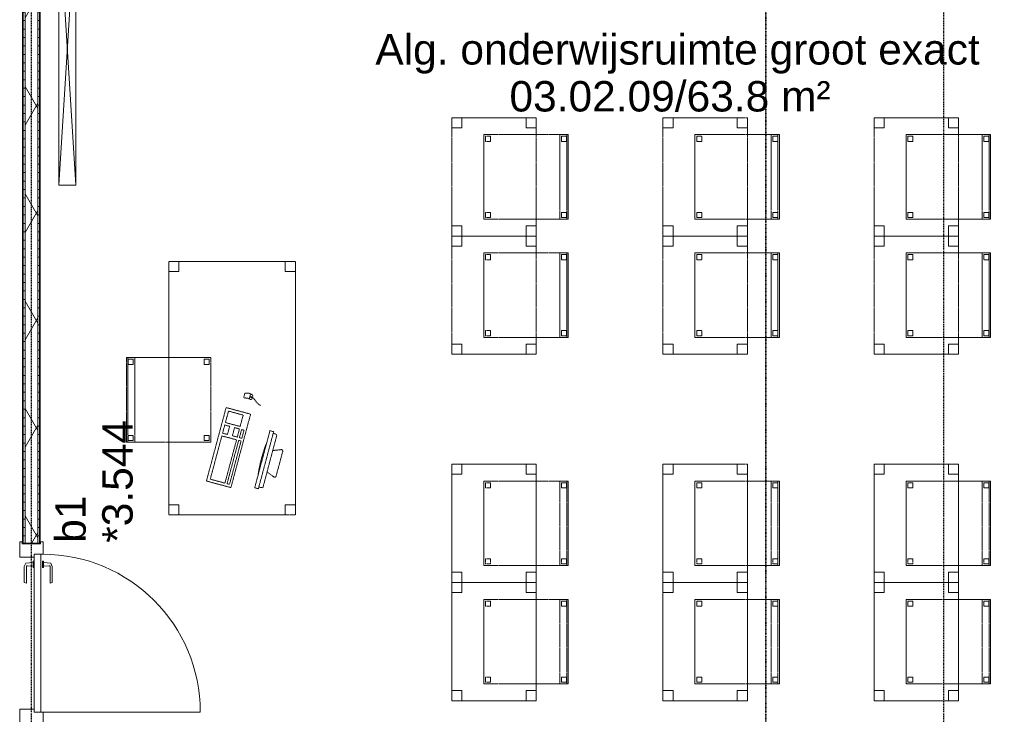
# Model space of a CAD drawing. Header units: millimetres. Extents: x -80560 to 110805, y -11020 to 52719.
# Tile 74 of 145: x 61825 to 67653, y 10370 to 14480. Entities that reach past the tile are written whole.
import ezdxf

# ---------------------------------------------------------------- set-up
doc = ezdxf.new("R2010")
doc.units = ezdxf.units.MM
for name, pattern in [('CENTER2', [20, 8, -4, 4, -4]), ('DASHDOT2', [8, 4, -2, 0, -2]), ('DASHED2', [6, 4, -2])]:
    doc.linetypes.add(name, pattern=pattern)
for name, color, linetype, lineweight in [('A-AREA-IDEN', 2, 'Continuous', 9), ('A-DOOR', 31, 'Continuous', 18), ('A-GLAZ', 151, 'Continuous', 18), ('A-GLAZ-IDEN', 152, 'Continuous', 18), ('A-WALL', 113, 'Continuous', 35), ('A-WALL-PATT', 111, 'Continuous', 35), ('E-ELEC-EQPM', 71, 'Continuous', 18), ('G-ANNO-SYMB', 111, 'Continuous', 9), ('I-FURN', 30, 'Continuous', 18), ('I-WALL', 2, 'Continuous', 18), ('S-GRID', 1, 'Continuous', 9)]:
    doc.layers.add(name, color=color, linetype=linetype, lineweight=lineweight)
doc.styles.add('Arial', font='arial.ttf', dxfattribs={"height": 180})
pattern_1 = [(180, (61944.82, 14175), (-1e-13, -50), [])]

# ---------------------------------------------------------------- blocks, each defined once
blk = doc.blocks.new('82_tafel1 - tafel 750x1500x700 2-30673035-DO_03 derde verdieping')
at = {"layer": 'I-FURN', "linetype": 'DASHED2'}
for p, q in [((750, 375), (-750, 375)), ((-750, 375), (-750, -375)), ((750, 375), (-750, 375)), ((-750, 375), (-750, -375)), ((-750, 375), (-750, 315)), ((-690, 375), (-750, 375)), ((-690, 315), (-690, 375)), ((-690, 375), (690, 375)), ((-690, 375), (-690, 315)), ((690, 375), (690, 315)), ((690, 315), (690, 375)), ((750, 375), (690, 375)), ((750, -375), (750, 375)), ((750, -375), (750, 375)), ((750, 315), (750, 375)), ((-750, -315), (-750, 315)), ((-750, 315), (-690, 315)), ((-690, 315), (-750, 315)), ((690, 315), (750, 315)), ((750, 315), (690, 315)), ((750, 315), (750, -315)), ((-690, -315), (-750, -315)), ((-750, -315), (-690, -315)), ((-750, -315), (-750, -375)), ((-690, -375), (-690, -315)), ((-690, -315), (-690, -375)), ((750, -315), (690, -315)), ((690, -315), (690, -375)), ((690, -375), (690, -315)), ((690, -315), (750, -315)), ((750, -375), (750, -315)), ((-750, -375), (750, -375)), ((-750, -375), (750, -375)), ((-750, -375), (-690, -375)), ((690, -375), (-690, -375)), ((690, -375), (750, -375))]:
    blk.add_line(p, q, dxfattribs=at)
blk = doc.blocks.new('82_zitmeubel - stoel 500x500-30673036-DO_03 derde verdieping')
at = {"layer": 'I-FURN', "linetype": 'DASHED2'}
for p, q in [((-192.1, -13), (-192.1, 237)), ((-192.1, 237), (-192.1, -13)), ((-192.1, 237), (307.9, 237)), ((-192.1, 237), (307.9, 237)), ((307.9, 237), (307.9, -13)), ((307.9, -13), (307.9, 237)), ((-182.1, 226), (-182.1, 198)), ((-182.1, 198), (-182.1, 226)), ((-153.1, 227), (-181.1, 227)), ((-181.1, 227), (-153.1, 227)), ((-181.1, 197), (-153.1, 197)), ((-153.1, 197), (-181.1, 197)), ((-152.1, 198), (-152.1, 226)), ((-152.1, 226), (-152.1, 198)), ((267.9, 226), (267.9, 198)), ((267.9, 198), (267.9, 226)), ((296.9, 227), (268.9, 227)), ((268.9, 227), (296.9, 227)), ((268.9, 197), (296.9, 197)), ((296.9, 197), (268.9, 197)), ((297.9, 198), (297.9, 226)), ((297.9, 226), (297.9, 198)), ((-192.1, -213), (-192.1, -13)), ((-192.1, -13), (-192.1, -263)), ((307.9, -13), (307.9, -213)), ((307.9, -263), (307.9, -13)), ((-192.1, -254.1), (-192.1, -213)), ((307.9, -213), (-192.1, -213)), ((-182.1, -224), (-182.1, -252)), ((-182.1, -252), (-182.1, -224)), ((-153.1, -223), (-181.1, -223)), ((-181.1, -223), (-153.1, -223)), ((-152.1, -252), (-152.1, -224)), ((-152.1, -224), (-152.1, -252)), ((267.9, -224), (267.9, -252)), ((267.9, -252), (267.9, -224)), ((296.9, -223), (268.9, -223)), ((268.9, -223), (296.9, -223)), ((297.9, -252), (297.9, -224)), ((297.9, -224), (297.9, -252)), ((307.9, -213), (307.9, -254.1)), ((-192.1, -263), (-192.1, -254.1)), ((307.9, -254.1), (-192.1, -254.1)), ((-192.1, -263), (307.9, -263)), ((-192.1, -263), (307.9, -263)), ((-181.1, -253), (-153.1, -253)), ((-153.1, -253), (-181.1, -253)), ((268.9, -253), (296.9, -253)), ((296.9, -253), (268.9, -253)), ((307.9, -254.1), (307.9, -263))]:
    blk.add_line(p, q, dxfattribs=at)
for centre, start, end in [((-181.1, 226), 90, 180), ((-181.1, 226), 135, 180), ((-181.1, 198), 180, 270), ((-181.1, 198), 180, 270), ((-181.1, 226), 90, 135), ((-153.1, 226), 360, 90), ((-153.1, 226), 360, 90), ((-153.1, 198), 270, 0), ((-153.1, 198), 270, 0), ((268.9, 226), 90, 180), ((268.9, 226), 90, 180), ((268.9, 198), 180, 270), ((268.9, 198), 180, 270), ((296.9, 226), 360, 90), ((296.9, 226), 360, 90), ((296.9, 198), 270, 360), ((296.9, 198), 270, 360), ((-181.1, -224), 90, 180), ((-181.1, -224), 90, 180), ((-153.1, -224), 0, 90), ((-153.1, -224), 60, 90), ((-153.1, -224), 0, 60), ((268.9, -224), 90, 180), ((268.9, -224), 135, 180), ((268.9, -224), 90, 135), ((296.9, -224), 0, 90), ((296.9, -224), 0, 90), ((-181.1, -252), 180, 270), ((-181.1, -252), 180, 270), ((-153.1, -252), 270, 0), ((-153.1, -252), 270, 345), ((-153.1, -252), 345, 0), ((268.9, -252), 180, 270), ((268.9, -252), 180, 195), ((268.9, -252), 195, 270), ((296.9, -252), 270, 0), ((296.9, -252), 270, 0)]:
    blk.add_arc(centre, 1, start, end, dxfattribs=at)
blk = doc.blocks.new('82_computer - std-30673037-DO_03 derde verdieping')
at = {"layer": 'I-FURN', "linetype": 'DASHED2'}
for p, q in [((-225, 0), (225, 0)), ((-225, -150), (-225, 0)), ((-208.5, -19), (56.6, -19)), ((-208.5, -109), (-208.5, -19)), ((56.6, -19), (56.6, -109)), ((73.4, -19), (123.4, -19)), ((73.4, -49), (73.4, -19)), ((123.4, -49), (73.4, -49)), ((123.4, -19), (123.4, -49)), ((138.4, -19), (208.4, -19)), ((138.4, -109), (138.4, -19)), ((208.4, -19), (208.4, -109)), ((225, 0), (225, -150)), ((56.6, -109), (-208.5, -109)), ((73.4, -79), (123.4, -79)), ((73.4, -109), (73.4, -79)), ((123.4, -109), (73.4, -109)), ((123.4, -79), (123.4, -109)), ((208.4, -109), (138.4, -109)), ((316.4, -84.6), (330.8, -84.6)), ((225, -150), (-225, -150)), ((-208.5, -121.9), (56.6, -121.9)), ((-208.5, -136.9), (-208.5, -121.9)), ((56.6, -136.9), (-208.5, -136.9)), ((56.6, -121.9), (56.6, -136.9)), ((73.4, -121.9), (123.4, -121.9)), ((73.4, -136.9), (73.4, -121.9)), ((123.4, -136.9), (73.4, -136.9)), ((123.4, -121.9), (123.4, -136.9)), ((340.9, -118.9), (310.5, -118.9)), ((330.8, -134.6), (316.4, -134.6)), ((321.6, -131.6), (321.6, -121.9)), ((321.6, -121.9), (325.5, -121.9)), ((325.5, -131.6), (321.6, -131.6)), ((323.6, -118.9), (323.6, -121.9)), ((323.6, -131.6), (323.6, -134.6)), ((325.5, -121.9), (325.5, -131.6)), ((-189.7, -286.2), (160.3, -286.2)), ((-189.7, -308.7), (-189.7, -286.2)), ((160.3, -286.2), (160.3, -308.7)), ((160.3, -308.7), (-189.7, -308.7)), ((-179.7, -308.7), (-177.2, -333)), ((-177.2, -333), (148, -332.1)), ((-98.4, -380), (-80.4, -332.7)), ((50.9, -332.3), (69, -380)), ((148, -332.1), (150.3, -308.7)), ((61.6, -390.8), (-90.9, -390.8))]:
    blk.add_line(p, q, dxfattribs=at)
for centre, radius, start, end in [((316.4, -92.6), 8, 90, 180), ((261.6, -109.6), 49.8, 340.01258, 19.98742), ((330.8, -92.6), 8, 0, 90), ((292, -109.6), 49.8, 340.01258, 19.98742), ((316.4, -126.6), 8, 180, 270), ((330.8, -126.6), 8, 270, 360), ((-14.7, -1180.4), 900.1, 83.45129, 96.54871), ((-90.9, -382.8), 8, 159.18595, 270), ((61.6, -382.8), 8, 270, 20.81405)]:
    blk.add_arc(centre, radius, start, end, dxfattribs=at)
blk.add_open_spline([(290.2, -192.8), (295.7, -164.5), (318.8, -151.1), (323.6, -134.6)], degree=3, dxfattribs=at)
blk = doc.blocks.new('82_apparaat_rechthoekig_met clearance - Digiboard-30673038-DO_03 derde verdieping')
at = {"layer": 'E-ELEC-EQPM'}
for p, q in [((50, 800), (-50, 800)), ((-50, 800), (-50, -800)), ((50, 800), (-50, 800)), ((-50, 800), (-50, -800)), ((50, -800), (-50, 800)), ((-50, -800), (50, 800)), ((50, 800), (-50, 800)), ((-50, 800), (-50, -800)), ((50, -800), (50, 800)), ((50, -800), (50, 800)), ((50, -800), (50, 800)), ((-50, -800), (50, -800)), ((-50, -800), (50, -800)), ((-50, -800), (50, -800))]:
    blk.add_line(p, q, dxfattribs=at)
blk = doc.blocks.new('82_tafel1 - tafel 500x700 2-30673039-DO_03 derde verdieping')
at = {"layer": 'I-FURN', "linetype": 'DASHED2'}
for p, q in [((350, 250), (-350, 250)), ((-350, 250), (-350, -250)), ((350, 250), (-350, 250)), ((-350, 250), (-350, -250)), ((-350, 250), (-350, 190)), ((-290, 250), (-350, 250)), ((-290, 190), (-290, 250)), ((-290, 250), (290, 250)), ((-290, 250), (-290, 190)), ((290, 250), (290, 190)), ((290, 190), (290, 250)), ((350, 250), (290, 250)), ((350, -250), (350, 250)), ((350, -250), (350, 250)), ((350, 190), (350, 250)), ((-350, -190), (-350, 190)), ((-350, 190), (-290, 190)), ((-290, 190), (-350, 190)), ((290, 190), (350, 190)), ((350, 190), (290, 190)), ((350, 190), (350, -190)), ((-290, -190), (-350, -190)), ((-350, -190), (-290, -190)), ((-350, -190), (-350, -250)), ((-290, -250), (-290, -190)), ((-290, -190), (-290, -250)), ((350, -190), (290, -190)), ((290, -190), (290, -250)), ((290, -250), (290, -190)), ((290, -190), (350, -190)), ((350, -250), (350, -190)), ((-350, -250), (350, -250)), ((-350, -250), (350, -250)), ((-350, -250), (-290, -250)), ((290, -250), (-290, -250)), ((290, -250), (350, -250))]:
    blk.add_line(p, q, dxfattribs=at)
blk = doc.blocks.new('82_zitmeubel - stoel 500x500-V158-DO_03 derde verdieping')
at = {"layer": 'I-FURN', "linetype": 'DASHED2'}
for p, q in [((-192.1, -73), (-192.1, 237)), ((-192.1, 237), (-192.1, -73)), ((-192.1, 237), (307.9, 237)), ((-192.1, 237), (307.9, 237)), ((307.9, 237), (307.9, -73)), ((307.9, -73), (307.9, 237)), ((-182.1, 226), (-182.1, 198)), ((-182.1, 198), (-182.1, 226)), ((-153.1, 227), (-181.1, 227)), ((-181.1, 227), (-153.1, 227)), ((-181.1, 197), (-153.1, 197)), ((-153.1, 197), (-181.1, 197)), ((-152.1, 198), (-152.1, 226)), ((-152.1, 226), (-152.1, 198)), ((267.9, 226), (267.9, 198)), ((267.9, 198), (267.9, 226)), ((296.9, 227), (268.9, 227)), ((268.9, 227), (296.9, 227)), ((268.9, 197), (296.9, 197)), ((296.9, 197), (268.9, 197)), ((297.9, 198), (297.9, 226)), ((297.9, 226), (297.9, 198)), ((-192.1, -213), (-192.1, -73)), ((-192.1, -73), (-192.1, -263)), ((307.9, -73), (307.9, -213)), ((307.9, -263), (307.9, -73)), ((-192.1, -254.1), (-192.1, -213)), ((307.9, -213), (-192.1, -213)), ((-182.1, -224), (-182.1, -252)), ((-182.1, -252), (-182.1, -224)), ((-153.1, -223), (-181.1, -223)), ((-181.1, -223), (-153.1, -223)), ((-152.1, -252), (-152.1, -224)), ((-152.1, -224), (-152.1, -252)), ((267.9, -224), (267.9, -252)), ((267.9, -252), (267.9, -224)), ((296.9, -223), (268.9, -223)), ((268.9, -223), (296.9, -223)), ((297.9, -252), (297.9, -224)), ((297.9, -224), (297.9, -252)), ((307.9, -213), (307.9, -254.1)), ((-192.1, -263), (-192.1, -254.1)), ((307.9, -254.1), (-192.1, -254.1)), ((-192.1, -263), (307.9, -263)), ((-192.1, -263), (307.9, -263)), ((-181.1, -253), (-153.1, -253)), ((-153.1, -253), (-181.1, -253)), ((268.9, -253), (296.9, -253)), ((296.9, -253), (268.9, -253)), ((307.9, -254.1), (307.9, -263))]:
    blk.add_line(p, q, dxfattribs=at)
for centre, start, end in [((-181.1, 226), 90, 180), ((-181.1, 226), 120, 180), ((-181.1, 198), 180, 195), ((-181.1, 198), 180, 270), ((-181.1, 198), 195, 270), ((-181.1, 226), 90, 120), ((-153.1, 226), 360, 90), ((-153.1, 226), 360, 90), ((-153.1, 198), 270, 0), ((-153.1, 198), 270, 0), ((268.9, 226), 90, 180), ((268.9, 226), 90, 180), ((268.9, 198), 180, 270), ((268.9, 198), 180, 270), ((296.9, 226), 45, 90), ((296.9, 226), 360, 90), ((296.9, 198), 270, 360), ((296.9, 198), 270, 345), ((296.9, 226), 360, 45), ((296.9, 198), 345, 360), ((-181.1, -224), 90, 180), ((-181.1, -224), 150, 165), ((-181.1, -224), 165, 180), ((-181.1, -224), 135, 150), ((-181.1, -224), 90, 135), ((-153.1, -224), 0, 90), ((-153.1, -224), 0, 90), ((268.9, -224), 90, 180), ((268.9, -224), 135, 180), ((268.9, -224), 90, 135), ((296.9, -224), 0, 90), ((296.9, -224), 0, 90), ((-181.1, -252), 180, 195), ((-181.1, -252), 180, 270), ((-181.1, -252), 195, 210), ((-181.1, -252), 210, 270), ((-153.1, -252), 270, 0), ((-153.1, -252), 270, 0), ((268.9, -252), 180, 270), ((268.9, -252), 180, 270), ((296.9, -252), 270, 0), ((296.9, -252), 270, 0)]:
    blk.add_arc(centre, 1, start, end, dxfattribs=at)
blk = doc.blocks.new('82_zitmeubel - stoel 500x500-V159-DO_03 derde verdieping')
at = {"layer": 'I-FURN', "linetype": 'DASHED2'}
for p, q in [((-192.1, -73), (-192.1, 237)), ((-192.1, 237), (-192.1, -73)), ((-192.1, 237), (307.9, 237)), ((-192.1, 237), (307.9, 237)), ((307.9, 237), (307.9, -73)), ((307.9, -73), (307.9, 237)), ((-182.1, 226), (-182.1, 198)), ((-182.1, 198), (-182.1, 226)), ((-153.1, 227), (-181.1, 227)), ((-181.1, 227), (-153.1, 227)), ((-181.1, 197), (-153.1, 197)), ((-153.1, 197), (-181.1, 197)), ((-152.1, 198), (-152.1, 226)), ((-152.1, 226), (-152.1, 198)), ((267.9, 226), (267.9, 198)), ((267.9, 198), (267.9, 226)), ((296.9, 227), (268.9, 227)), ((268.9, 227), (296.9, 227)), ((268.9, 197), (296.9, 197)), ((296.9, 197), (268.9, 197)), ((297.9, 198), (297.9, 226)), ((297.9, 226), (297.9, 198)), ((-192.1, -213), (-192.1, -73)), ((-192.1, -73), (-192.1, -263)), ((307.9, -73), (307.9, -213)), ((307.9, -263), (307.9, -73)), ((-192.1, -254.1), (-192.1, -213)), ((307.9, -213), (-192.1, -213)), ((-182.1, -224), (-182.1, -252)), ((-182.1, -252), (-182.1, -224)), ((-153.1, -223), (-181.1, -223)), ((-181.1, -223), (-153.1, -223)), ((-152.1, -252), (-152.1, -224)), ((-152.1, -224), (-152.1, -252)), ((267.9, -224), (267.9, -252)), ((267.9, -252), (267.9, -224)), ((296.9, -223), (268.9, -223)), ((268.9, -223), (296.9, -223)), ((297.9, -252), (297.9, -224)), ((297.9, -224), (297.9, -252)), ((307.9, -213), (307.9, -254.1)), ((-192.1, -263), (-192.1, -254.1)), ((307.9, -254.1), (-192.1, -254.1)), ((-192.1, -263), (307.9, -263)), ((-192.1, -263), (307.9, -263)), ((-181.1, -253), (-153.1, -253)), ((-153.1, -253), (-181.1, -253)), ((268.9, -253), (296.9, -253)), ((296.9, -253), (268.9, -253)), ((307.9, -254.1), (307.9, -263))]:
    blk.add_line(p, q, dxfattribs=at)
for centre, start, end in [((-181.1, 226), 90, 180), ((-181.1, 226), 90, 180), ((-181.1, 198), 180, 270), ((-181.1, 198), 180, 270), ((-153.1, 226), 360, 90), ((-153.1, 226), 75, 90), ((-153.1, 198), 270, 0), ((-153.1, 198), 270, 0), ((-153.1, 226), 360, 75), ((268.9, 226), 90, 180), ((268.9, 226), 90, 180), ((268.9, 198), 180, 270), ((268.9, 198), 180, 270), ((296.9, 226), 360, 90), ((296.9, 226), 360, 90), ((296.9, 198), 270, 360), ((296.9, 198), 270, 360), ((-181.1, -224), 90, 180), ((-181.1, -224), 90, 180), ((-153.1, -224), 0, 90), ((-153.1, -224), 0, 90), ((268.9, -224), 90, 180), ((268.9, -224), 90, 180), ((296.9, -224), 0, 90), ((296.9, -224), 0, 90), ((-181.1, -252), 180, 270), ((-181.1, -252), 180, 270), ((-153.1, -252), 270, 0), ((-153.1, -252), 270, 0), ((268.9, -252), 180, 270), ((268.9, -252), 180, 270), ((296.9, -252), 270, 0), ((296.9, -252), 270, 0)]:
    blk.add_arc(centre, 1, start, end, dxfattribs=at)
blk = doc.blocks.new('82_zitmeubel - stoel 500x500-V160-DO_03 derde verdieping')
at = {"layer": 'I-FURN', "linetype": 'DASHED2'}
for p, q in [((-192.1, -73), (-192.1, 237)), ((-192.1, 237), (-192.1, -73)), ((-192.1, 237), (307.9, 237)), ((-192.1, 237), (307.9, 237)), ((307.9, 237), (307.9, -73)), ((307.9, -73), (307.9, 237)), ((-182.1, 226), (-182.1, 198)), ((-182.1, 198), (-182.1, 226)), ((-153.1, 227), (-181.1, 227)), ((-181.1, 227), (-153.1, 227)), ((-181.1, 197), (-153.1, 197)), ((-153.1, 197), (-181.1, 197)), ((-152.1, 198), (-152.1, 226)), ((-152.1, 226), (-152.1, 198)), ((267.9, 226), (267.9, 198)), ((267.9, 198), (267.9, 226)), ((296.9, 227), (268.9, 227)), ((268.9, 227), (296.9, 227)), ((268.9, 197), (296.9, 197)), ((296.9, 197), (268.9, 197)), ((297.9, 198), (297.9, 226)), ((297.9, 226), (297.9, 198)), ((-192.1, -213), (-192.1, -73)), ((-192.1, -73), (-192.1, -263)), ((307.9, -73), (307.9, -213)), ((307.9, -263), (307.9, -73)), ((-192.1, -254.1), (-192.1, -213)), ((307.9, -213), (-192.1, -213)), ((-182.1, -224), (-182.1, -252)), ((-182.1, -252), (-182.1, -224)), ((-153.1, -223), (-181.1, -223)), ((-181.1, -223), (-153.1, -223)), ((-152.1, -252), (-152.1, -224)), ((-152.1, -224), (-152.1, -252)), ((267.9, -224), (267.9, -252)), ((267.9, -252), (267.9, -224)), ((296.9, -223), (268.9, -223)), ((268.9, -223), (296.9, -223)), ((297.9, -252), (297.9, -224)), ((297.9, -224), (297.9, -252)), ((307.9, -213), (307.9, -254.1)), ((-192.1, -263), (-192.1, -254.1)), ((307.9, -254.1), (-192.1, -254.1)), ((-192.1, -263), (307.9, -263)), ((-192.1, -263), (307.9, -263)), ((-181.1, -253), (-153.1, -253)), ((-153.1, -253), (-181.1, -253)), ((268.9, -253), (296.9, -253)), ((296.9, -253), (268.9, -253)), ((307.9, -254.1), (307.9, -263))]:
    blk.add_line(p, q, dxfattribs=at)
for centre, start, end in [((-181.1, 226), 90, 180), ((-181.1, 226), 90, 180), ((-181.1, 198), 180, 270), ((-181.1, 198), 180, 270), ((-153.1, 226), 360, 90), ((-153.1, 226), 360, 90), ((-153.1, 198), 270, 0), ((-153.1, 198), 270, 0), ((268.9, 226), 90, 180), ((268.9, 226), 90, 180), ((268.9, 198), 180, 270), ((268.9, 198), 180, 270), ((296.9, 226), 360, 90), ((296.9, 226), 360, 90), ((296.9, 198), 270, 360), ((296.9, 198), 270, 360), ((-181.1, -224), 90, 180), ((-181.1, -224), 150, 165), ((-181.1, -224), 165, 180), ((-181.1, -224), 135, 150), ((-181.1, -224), 90, 135), ((-153.1, -224), 0, 90), ((-153.1, -224), 0, 90), ((268.9, -224), 90, 180), ((268.9, -224), 90, 180), ((296.9, -224), 0, 90), ((296.9, -224), 0, 90), ((-181.1, -252), 180, 195), ((-181.1, -252), 180, 270), ((-181.1, -252), 195, 210), ((-181.1, -252), 210, 270), ((-153.1, -252), 270, 0), ((-153.1, -252), 270, 0), ((268.9, -252), 180, 270), ((268.9, -252), 180, 270), ((296.9, -252), 270, 0), ((296.9, -252), 270, 0)]:
    blk.add_arc(centre, 1, start, end, dxfattribs=at)
blk = doc.blocks.new('82_zitmeubel - stoel 500x500-V161-DO_03 derde verdieping')
at = {"layer": 'I-FURN', "linetype": 'DASHED2'}
for p, q in [((-192.1, -73), (-192.1, 237)), ((-192.1, 237), (-192.1, -73)), ((-192.1, 237), (307.9, 237)), ((-192.1, 237), (307.9, 237)), ((307.9, 237), (307.9, -73)), ((307.9, -73), (307.9, 237)), ((-182.1, 226), (-182.1, 198)), ((-182.1, 198), (-182.1, 226)), ((-153.1, 227), (-181.1, 227)), ((-181.1, 227), (-153.1, 227)), ((-181.1, 197), (-153.1, 197)), ((-153.1, 197), (-181.1, 197)), ((-152.1, 198), (-152.1, 226)), ((-152.1, 226), (-152.1, 198)), ((267.9, 226), (267.9, 198)), ((267.9, 198), (267.9, 226)), ((296.9, 227), (268.9, 227)), ((268.9, 227), (296.9, 227)), ((268.9, 197), (296.9, 197)), ((296.9, 197), (268.9, 197)), ((297.9, 198), (297.9, 226)), ((297.9, 226), (297.9, 198)), ((-192.1, -213), (-192.1, -73)), ((-192.1, -73), (-192.1, -263)), ((307.9, -73), (307.9, -213)), ((307.9, -263), (307.9, -73)), ((-192.1, -254.1), (-192.1, -213)), ((307.9, -213), (-192.1, -213)), ((-182.1, -224), (-182.1, -252)), ((-182.1, -252), (-182.1, -224)), ((-153.1, -223), (-181.1, -223)), ((-181.1, -223), (-153.1, -223)), ((-152.1, -252), (-152.1, -224)), ((-152.1, -224), (-152.1, -252)), ((267.9, -224), (267.9, -252)), ((267.9, -252), (267.9, -224)), ((296.9, -223), (268.9, -223)), ((268.9, -223), (296.9, -223)), ((297.9, -252), (297.9, -224)), ((297.9, -224), (297.9, -252)), ((307.9, -213), (307.9, -254.1)), ((-192.1, -263), (-192.1, -254.1)), ((307.9, -254.1), (-192.1, -254.1)), ((-192.1, -263), (307.9, -263)), ((-192.1, -263), (307.9, -263)), ((-181.1, -253), (-153.1, -253)), ((-153.1, -253), (-181.1, -253)), ((268.9, -253), (296.9, -253)), ((296.9, -253), (268.9, -253)), ((307.9, -254.1), (307.9, -263))]:
    blk.add_line(p, q, dxfattribs=at)
for centre, start, end in [((-181.1, 226), 90, 180), ((-181.1, 226), 90, 180), ((-181.1, 198), 180, 270), ((-181.1, 198), 180, 270), ((-153.1, 226), 360, 90), ((-153.1, 226), 360, 90), ((-153.1, 198), 270, 0), ((-153.1, 198), 270, 0), ((268.9, 226), 90, 180), ((268.9, 226), 90, 180), ((268.9, 198), 180, 270), ((268.9, 198), 180, 270), ((296.9, 226), 360, 90), ((296.9, 226), 360, 90), ((296.9, 198), 270, 360), ((296.9, 198), 270, 360), ((-181.1, -224), 90, 180), ((-181.1, -224), 90, 180), ((-153.1, -224), 0, 90), ((-153.1, -224), 0, 90), ((268.9, -224), 90, 180), ((268.9, -224), 90, 180), ((296.9, -224), 0, 90), ((296.9, -224), 0, 90), ((-181.1, -252), 180, 270), ((-181.1, -252), 180, 270), ((-153.1, -252), 270, 0), ((-153.1, -252), 270, 0), ((268.9, -252), 180, 270), ((268.9, -252), 180, 270), ((296.9, -252), 270, 0), ((296.9, -252), 270, 0)]:
    blk.add_arc(centre, 1, start, end, dxfattribs=at)
blk = doc.blocks.new('82_zitmeubel - stoel 500x500-V162-DO_03 derde verdieping')
at = {"layer": 'I-FURN', "linetype": 'DASHED2'}
for p, q in [((-192.1, -73), (-192.1, 237)), ((-192.1, 237), (-192.1, -73)), ((-192.1, 237), (307.9, 237)), ((-192.1, 237), (307.9, 237)), ((307.9, 237), (307.9, -73)), ((307.9, -73), (307.9, 237)), ((-182.1, 226), (-182.1, 198)), ((-182.1, 198), (-182.1, 226)), ((-153.1, 227), (-181.1, 227)), ((-181.1, 227), (-153.1, 227)), ((-181.1, 197), (-153.1, 197)), ((-153.1, 197), (-181.1, 197)), ((-152.1, 198), (-152.1, 226)), ((-152.1, 226), (-152.1, 198)), ((267.9, 226), (267.9, 198)), ((267.9, 198), (267.9, 226)), ((296.9, 227), (268.9, 227)), ((268.9, 227), (296.9, 227)), ((268.9, 197), (296.9, 197)), ((296.9, 197), (268.9, 197)), ((297.9, 198), (297.9, 226)), ((297.9, 226), (297.9, 198)), ((-192.1, -213), (-192.1, -73)), ((-192.1, -73), (-192.1, -263)), ((307.9, -73), (307.9, -213)), ((307.9, -263), (307.9, -73)), ((-192.1, -254.1), (-192.1, -213)), ((307.9, -213), (-192.1, -213)), ((-182.1, -224), (-182.1, -252)), ((-182.1, -252), (-182.1, -224)), ((-153.1, -223), (-181.1, -223)), ((-181.1, -223), (-153.1, -223)), ((-152.1, -252), (-152.1, -224)), ((-152.1, -224), (-152.1, -252)), ((267.9, -224), (267.9, -252)), ((267.9, -252), (267.9, -224)), ((296.9, -223), (268.9, -223)), ((268.9, -223), (296.9, -223)), ((297.9, -252), (297.9, -224)), ((297.9, -224), (297.9, -252)), ((307.9, -213), (307.9, -254.1)), ((-192.1, -263), (-192.1, -254.1)), ((307.9, -254.1), (-192.1, -254.1)), ((-192.1, -263), (307.9, -263)), ((-192.1, -263), (307.9, -263)), ((-181.1, -253), (-153.1, -253)), ((-153.1, -253), (-181.1, -253)), ((268.9, -253), (296.9, -253)), ((296.9, -253), (268.9, -253)), ((307.9, -254.1), (307.9, -263))]:
    blk.add_line(p, q, dxfattribs=at)
for centre, start, end in [((-181.1, 226), 90, 180), ((-181.1, 226), 90, 180), ((-181.1, 198), 180, 270), ((-181.1, 198), 180, 270), ((-153.1, 226), 360, 90), ((-153.1, 226), 360, 90), ((-153.1, 198), 270, 0), ((-153.1, 198), 270, 0), ((268.9, 226), 90, 180), ((268.9, 226), 90, 180), ((268.9, 198), 180, 270), ((268.9, 198), 180, 195), ((268.9, 198), 195, 270), ((296.9, 226), 360, 90), ((296.9, 226), 360, 90), ((296.9, 198), 270, 360), ((296.9, 198), 270, 360), ((-181.1, -224), 90, 180), ((-181.1, -224), 90, 180), ((-153.1, -224), 0, 90), ((-153.1, -224), 0, 90), ((268.9, -224), 90, 180), ((268.9, -224), 90, 180), ((296.9, -224), 0, 90), ((296.9, -224), 0, 90), ((-181.1, -252), 180, 270), ((-181.1, -252), 180, 270), ((-153.1, -252), 270, 0), ((-153.1, -252), 270, 0), ((268.9, -252), 180, 270), ((268.9, -252), 180, 270), ((296.9, -252), 270, 0), ((296.9, -252), 270, 0)]:
    blk.add_arc(centre, 1, start, end, dxfattribs=at)
blk = doc.blocks.new('82_zitmeubel - stoel 500x500-V163-DO_03 derde verdieping')
at = {"layer": 'I-FURN', "linetype": 'DASHED2'}
for p, q in [((-192.1, -73), (-192.1, 237)), ((-192.1, 237), (-192.1, -73)), ((-192.1, 237), (307.9, 237)), ((-192.1, 237), (307.9, 237)), ((307.9, 237), (307.9, -73)), ((307.9, -73), (307.9, 237)), ((-182.1, 226), (-182.1, 198)), ((-182.1, 198), (-182.1, 226)), ((-153.1, 227), (-181.1, 227)), ((-181.1, 227), (-153.1, 227)), ((-181.1, 197), (-153.1, 197)), ((-153.1, 197), (-181.1, 197)), ((-152.1, 198), (-152.1, 226)), ((-152.1, 226), (-152.1, 198)), ((267.9, 226), (267.9, 198)), ((267.9, 198), (267.9, 226)), ((296.9, 227), (268.9, 227)), ((268.9, 227), (296.9, 227)), ((268.9, 197), (296.9, 197)), ((296.9, 197), (268.9, 197)), ((297.9, 198), (297.9, 226)), ((297.9, 226), (297.9, 198)), ((-192.1, -213), (-192.1, -73)), ((-192.1, -73), (-192.1, -263)), ((307.9, -73), (307.9, -213)), ((307.9, -263), (307.9, -73)), ((-192.1, -254.1), (-192.1, -213)), ((307.9, -213), (-192.1, -213)), ((-182.1, -224), (-182.1, -252)), ((-182.1, -252), (-182.1, -224)), ((-153.1, -223), (-181.1, -223)), ((-181.1, -223), (-153.1, -223)), ((-152.1, -252), (-152.1, -224)), ((-152.1, -224), (-152.1, -252)), ((267.9, -224), (267.9, -252)), ((267.9, -252), (267.9, -224)), ((296.9, -223), (268.9, -223)), ((268.9, -223), (296.9, -223)), ((297.9, -252), (297.9, -224)), ((297.9, -224), (297.9, -252)), ((307.9, -213), (307.9, -254.1)), ((-192.1, -263), (-192.1, -254.1)), ((307.9, -254.1), (-192.1, -254.1)), ((-192.1, -263), (307.9, -263)), ((-192.1, -263), (307.9, -263)), ((-181.1, -253), (-153.1, -253)), ((-153.1, -253), (-181.1, -253)), ((268.9, -253), (296.9, -253)), ((296.9, -253), (268.9, -253)), ((307.9, -254.1), (307.9, -263))]:
    blk.add_line(p, q, dxfattribs=at)
for centre, start, end in [((-181.1, 226), 90, 180), ((-181.1, 226), 90, 180), ((-181.1, 198), 180, 270), ((-181.1, 198), 180, 210), ((-181.1, 198), 210, 270), ((-153.1, 226), 360, 90), ((-153.1, 226), 360, 90), ((-153.1, 198), 270, 0), ((-153.1, 198), 270, 0), ((268.9, 226), 90, 180), ((268.9, 226), 90, 180), ((268.9, 198), 180, 270), ((268.9, 198), 180, 270), ((296.9, 226), 360, 90), ((296.9, 226), 360, 90), ((296.9, 198), 270, 360), ((296.9, 198), 270, 360), ((-181.1, -224), 90, 180), ((-181.1, -224), 150, 165), ((-181.1, -224), 165, 180), ((-181.1, -224), 135, 150), ((-181.1, -224), 90, 135), ((-153.1, -224), 0, 90), ((-153.1, -224), 0, 90), ((268.9, -224), 90, 180), ((268.9, -224), 90, 180), ((296.9, -224), 0, 90), ((296.9, -224), 0, 90), ((-181.1, -252), 180, 195), ((-181.1, -252), 180, 270), ((-181.1, -252), 195, 210), ((-181.1, -252), 210, 270), ((-153.1, -252), 270, 0), ((-153.1, -252), 270, 0), ((268.9, -252), 180, 270), ((268.9, -252), 180, 270), ((296.9, -252), 270, 0), ((296.9, -252), 270, 0)]:
    blk.add_arc(centre, 1, start, end, dxfattribs=at)
blk = doc.blocks.new('82_zitmeubel - stoel 500x500-V164-DO_03 derde verdieping')
at = {"layer": 'I-FURN', "linetype": 'DASHED2'}
for p, q in [((-192.1, -73), (-192.1, 237)), ((-192.1, 237), (-192.1, -73)), ((-192.1, 237), (307.9, 237)), ((-192.1, 237), (307.9, 237)), ((307.9, 237), (307.9, -73)), ((307.9, -73), (307.9, 237)), ((-182.1, 226), (-182.1, 198)), ((-182.1, 198), (-182.1, 226)), ((-153.1, 227), (-181.1, 227)), ((-181.1, 227), (-153.1, 227)), ((-181.1, 197), (-153.1, 197)), ((-153.1, 197), (-181.1, 197)), ((-152.1, 198), (-152.1, 226)), ((-152.1, 226), (-152.1, 198)), ((267.9, 226), (267.9, 198)), ((267.9, 198), (267.9, 226)), ((296.9, 227), (268.9, 227)), ((268.9, 227), (296.9, 227)), ((268.9, 197), (296.9, 197)), ((296.9, 197), (268.9, 197)), ((297.9, 198), (297.9, 226)), ((297.9, 226), (297.9, 198)), ((-192.1, -213), (-192.1, -73)), ((-192.1, -73), (-192.1, -263)), ((307.9, -73), (307.9, -213)), ((307.9, -263), (307.9, -73)), ((-192.1, -254.1), (-192.1, -213)), ((307.9, -213), (-192.1, -213)), ((-182.1, -224), (-182.1, -252)), ((-182.1, -252), (-182.1, -224)), ((-153.1, -223), (-181.1, -223)), ((-181.1, -223), (-153.1, -223)), ((-152.1, -252), (-152.1, -224)), ((-152.1, -224), (-152.1, -252)), ((267.9, -224), (267.9, -252)), ((267.9, -252), (267.9, -224)), ((296.9, -223), (268.9, -223)), ((268.9, -223), (296.9, -223)), ((297.9, -252), (297.9, -224)), ((297.9, -224), (297.9, -252)), ((307.9, -213), (307.9, -254.1)), ((-192.1, -263), (-192.1, -254.1)), ((307.9, -254.1), (-192.1, -254.1)), ((-192.1, -263), (307.9, -263)), ((-192.1, -263), (307.9, -263)), ((-181.1, -253), (-153.1, -253)), ((-153.1, -253), (-181.1, -253)), ((268.9, -253), (296.9, -253)), ((296.9, -253), (268.9, -253)), ((307.9, -254.1), (307.9, -263))]:
    blk.add_line(p, q, dxfattribs=at)
for centre, start, end in [((-181.1, 226), 90, 180), ((-181.1, 226), 90, 180), ((-181.1, 198), 180, 270), ((-181.1, 198), 180, 270), ((-153.1, 226), 360, 90), ((-153.1, 226), 75, 90), ((-153.1, 198), 270, 0), ((-153.1, 198), 270, 0), ((-153.1, 226), 60, 75), ((-153.1, 226), 45, 60), ((-153.1, 226), 30, 45), ((-153.1, 226), 360, 30), ((268.9, 226), 90, 180), ((268.9, 226), 90, 180), ((268.9, 198), 180, 270), ((268.9, 198), 180, 270), ((296.9, 226), 360, 90), ((296.9, 226), 360, 90), ((296.9, 198), 270, 360), ((296.9, 198), 270, 360), ((-181.1, -224), 90, 180), ((-181.1, -224), 150, 165), ((-181.1, -224), 165, 180), ((-181.1, -224), 135, 150), ((-181.1, -224), 90, 135), ((-153.1, -224), 0, 90), ((-153.1, -224), 0, 90), ((268.9, -224), 90, 180), ((268.9, -224), 90, 180), ((296.9, -224), 0, 90), ((296.9, -224), 0, 90), ((-181.1, -252), 180, 195), ((-181.1, -252), 180, 270), ((-181.1, -252), 195, 210), ((-181.1, -252), 210, 270), ((-153.1, -252), 270, 0), ((-153.1, -252), 270, 0), ((268.9, -252), 180, 270), ((268.9, -252), 180, 270), ((296.9, -252), 270, 0), ((296.9, -252), 270, 0)]:
    blk.add_arc(centre, 1, start, end, dxfattribs=at)
blk = doc.blocks.new('82_zitmeubel - stoel 500x500-V165-DO_03 derde verdieping')
at = {"layer": 'I-FURN', "linetype": 'DASHED2'}
for p, q in [((-192.1, -73), (-192.1, 237)), ((-192.1, 237), (-192.1, -73)), ((-192.1, 237), (307.9, 237)), ((-192.1, 237), (307.9, 237)), ((307.9, 237), (307.9, -73)), ((307.9, -73), (307.9, 237)), ((-182.1, 226), (-182.1, 198)), ((-182.1, 198), (-182.1, 226)), ((-153.1, 227), (-181.1, 227)), ((-181.1, 227), (-153.1, 227)), ((-181.1, 197), (-153.1, 197)), ((-153.1, 197), (-181.1, 197)), ((-152.1, 198), (-152.1, 226)), ((-152.1, 226), (-152.1, 198)), ((267.9, 226), (267.9, 198)), ((267.9, 198), (267.9, 226)), ((296.9, 227), (268.9, 227)), ((268.9, 227), (296.9, 227)), ((268.9, 197), (296.9, 197)), ((296.9, 197), (268.9, 197)), ((297.9, 198), (297.9, 226)), ((297.9, 226), (297.9, 198)), ((-192.1, -213), (-192.1, -73)), ((-192.1, -73), (-192.1, -263)), ((307.9, -73), (307.9, -213)), ((307.9, -263), (307.9, -73)), ((-192.1, -254.1), (-192.1, -213)), ((307.9, -213), (-192.1, -213)), ((-182.1, -224), (-182.1, -252)), ((-182.1, -252), (-182.1, -224)), ((-153.1, -223), (-181.1, -223)), ((-181.1, -223), (-153.1, -223)), ((-152.1, -252), (-152.1, -224)), ((-152.1, -224), (-152.1, -252)), ((267.9, -224), (267.9, -252)), ((267.9, -252), (267.9, -224)), ((296.9, -223), (268.9, -223)), ((268.9, -223), (296.9, -223)), ((297.9, -252), (297.9, -224)), ((297.9, -224), (297.9, -252)), ((307.9, -213), (307.9, -254.1)), ((-192.1, -263), (-192.1, -254.1)), ((307.9, -254.1), (-192.1, -254.1)), ((-192.1, -263), (307.9, -263)), ((-192.1, -263), (307.9, -263)), ((-181.1, -253), (-153.1, -253)), ((-153.1, -253), (-181.1, -253)), ((268.9, -253), (296.9, -253)), ((296.9, -253), (268.9, -253)), ((307.9, -254.1), (307.9, -263))]:
    blk.add_line(p, q, dxfattribs=at)
for centre, start, end in [((-181.1, 226), 90, 180), ((-181.1, 226), 90, 180), ((-181.1, 198), 180, 270), ((-181.1, 198), 180, 270), ((-153.1, 226), 360, 90), ((-153.1, 226), 360, 90), ((-153.1, 198), 270, 0), ((-153.1, 198), 270, 0), ((268.9, 226), 90, 180), ((268.9, 226), 90, 180), ((268.9, 198), 180, 270), ((268.9, 198), 180, 270), ((296.9, 226), 360, 90), ((296.9, 226), 360, 90), ((296.9, 198), 270, 360), ((296.9, 198), 270, 330), ((296.9, 198), 330, 360), ((-181.1, -224), 90, 180), ((-181.1, -224), 90, 180), ((-153.1, -224), 0, 90), ((-153.1, -224), 0, 90), ((268.9, -224), 90, 180), ((268.9, -224), 90, 180), ((296.9, -224), 0, 90), ((296.9, -224), 0, 90), ((-181.1, -252), 180, 270), ((-181.1, -252), 180, 270), ((-153.1, -252), 270, 0), ((-153.1, -252), 270, 0), ((268.9, -252), 180, 270), ((268.9, -252), 180, 270), ((296.9, -252), 270, 0), ((296.9, -252), 270, 0)]:
    blk.add_arc(centre, 1, start, end, dxfattribs=at)
blk = doc.blocks.new('82_zitmeubel - stoel 500x500-V166-DO_03 derde verdieping')
at = {"layer": 'I-FURN', "linetype": 'DASHED2'}
for p, q in [((-192.1, -73), (-192.1, 237)), ((-192.1, 237), (-192.1, -73)), ((-192.1, 237), (307.9, 237)), ((-192.1, 237), (307.9, 237)), ((307.9, 237), (307.9, -73)), ((307.9, -73), (307.9, 237)), ((-182.1, 226), (-182.1, 198)), ((-182.1, 198), (-182.1, 226)), ((-153.1, 227), (-181.1, 227)), ((-181.1, 227), (-153.1, 227)), ((-181.1, 197), (-153.1, 197)), ((-153.1, 197), (-181.1, 197)), ((-152.1, 198), (-152.1, 226)), ((-152.1, 226), (-152.1, 198)), ((267.9, 226), (267.9, 198)), ((267.9, 198), (267.9, 226)), ((296.9, 227), (268.9, 227)), ((268.9, 227), (296.9, 227)), ((268.9, 197), (296.9, 197)), ((296.9, 197), (268.9, 197)), ((297.9, 198), (297.9, 226)), ((297.9, 226), (297.9, 198)), ((-192.1, -213), (-192.1, -73)), ((-192.1, -73), (-192.1, -263)), ((307.9, -73), (307.9, -213)), ((307.9, -263), (307.9, -73)), ((-192.1, -254.1), (-192.1, -213)), ((307.9, -213), (-192.1, -213)), ((-182.1, -224), (-182.1, -252)), ((-182.1, -252), (-182.1, -224)), ((-153.1, -223), (-181.1, -223)), ((-181.1, -223), (-153.1, -223)), ((-152.1, -252), (-152.1, -224)), ((-152.1, -224), (-152.1, -252)), ((267.9, -224), (267.9, -252)), ((267.9, -252), (267.9, -224)), ((296.9, -223), (268.9, -223)), ((268.9, -223), (296.9, -223)), ((297.9, -252), (297.9, -224)), ((297.9, -224), (297.9, -252)), ((307.9, -213), (307.9, -254.1)), ((-192.1, -263), (-192.1, -254.1)), ((307.9, -254.1), (-192.1, -254.1)), ((-192.1, -263), (307.9, -263)), ((-192.1, -263), (307.9, -263)), ((-181.1, -253), (-153.1, -253)), ((-153.1, -253), (-181.1, -253)), ((268.9, -253), (296.9, -253)), ((296.9, -253), (268.9, -253)), ((307.9, -254.1), (307.9, -263))]:
    blk.add_line(p, q, dxfattribs=at)
for centre, start, end in [((-181.1, 226), 90, 180), ((-181.1, 226), 90, 180), ((-181.1, 198), 180, 270), ((-181.1, 198), 180, 270), ((-153.1, 226), 360, 90), ((-153.1, 226), 360, 90), ((-153.1, 198), 270, 0), ((-153.1, 198), 270, 345), ((-153.1, 198), 345, 0), ((268.9, 226), 90, 180), ((268.9, 226), 90, 180), ((268.9, 198), 180, 270), ((268.9, 198), 180, 270), ((296.9, 226), 360, 90), ((296.9, 226), 360, 90), ((296.9, 198), 270, 360), ((296.9, 198), 270, 360), ((-181.1, -224), 90, 180), ((-181.1, -224), 150, 165), ((-181.1, -224), 165, 180), ((-181.1, -224), 135, 150), ((-181.1, -224), 90, 135), ((-153.1, -224), 0, 90), ((-153.1, -224), 0, 90), ((268.9, -224), 90, 180), ((268.9, -224), 90, 180), ((296.9, -224), 0, 90), ((296.9, -224), 0, 90), ((-181.1, -252), 180, 195), ((-181.1, -252), 180, 270), ((-181.1, -252), 195, 210), ((-181.1, -252), 210, 270), ((-153.1, -252), 270, 0), ((-153.1, -252), 270, 0), ((268.9, -252), 180, 270), ((268.9, -252), 180, 270), ((296.9, -252), 270, 0), ((296.9, -252), 270, 0)]:
    blk.add_arc(centre, 1, start, end, dxfattribs=at)
blk = doc.blocks.new('32_n3o_deur_enkel - 90x139_17_K_930_2410x1080-31972279-DO_03 derde verdieping')
at = {"layer": 'A-GLAZ'}
for p, q in [((-467, 69.5), (-540, 69.5)), ((-540, 69.5), (-540, 54.5)), ((-467, 55.5), (-467, 69.5)), ((540, 69.5), (467, 69.5)), ((467, 69.5), (467, 55.5)), ((540, 54.5), (540, 69.5)), ((-540, 54.5), (-528, 54.5)), ((-528, 54.5), (-528, -54.5)), ((-450, -69.5), (-450, 15.5)), ((450, 15.5), (450, -69.5)), ((528, -54.5), (528, 54.5)), ((528, 54.5), (540, 54.5)), ((-528, -54.5), (-540, -54.5)), ((-540, -54.5), (-540, -69.5)), ((540, -54.5), (528, -54.5)), ((540, -69.5), (540, -54.5)), ((-540, -69.5), (-450, -69.5)), ((450, -69.5), (540, -69.5))]:
    blk.add_line(p, q, dxfattribs=at)
blk = doc.blocks.new('30_n3o_deur_dicht - 40mm_draai_LS-31987334-DO_03 derde verdieping')
at = {"layer": 'A-DOOR'}
for p, q in [((0, 40), (-934, 40)), ((-934, 40), (-934, 0)), ((-934, 0), (0, 0)), ((0, 0), (0, 40))]:
    blk.add_line(p, q, dxfattribs=at)
blk = doc.blocks.new('30_n3o_beslag_deurkruk_met_schild - std-875116-DO_03 derde verdieping')
at = {"layer": 'A-DOOR'}
for p, q in [((-18.5, 0), (-18.5, -5)), ((18.5, -5), (18.5, 0)), ((-18.5, -5), (18.5, -5)), ((-7.8, -48.4), (-10, -5)), ((12.7, -58), (-7.8, -48.4)), ((10, -5), (8.3, -39.7)), ((108, -58), (12.7, -58)), ((13.3, -45), (111, -45)), ((111, -45), (108, -58))]:
    blk.add_line(p, q, dxfattribs=at)
at = {"layer": 'A-DOOR', "flags": 128}
blk.add_lwpolyline([(8.3, -39.7), (8.6, -41.7), (9.6, -43.4), (11.3, -44.6), (13.3, -45)], dxfattribs=at)
blk = doc.blocks.new('30_n3o_beslag_deurkruk_met_schild - std-V214-DO_03 derde verdieping')
at = {"layer": 'A-DOOR'}
for p, q in [((18.5, 5), (-18.5, 5)), ((-18.5, 5), (-18.5, 0)), ((-10, 5), (-7.8, 48.4)), ((-7.8, 48.4), (12.7, 58)), ((8.3, 39.7), (10, 5)), ((12.7, 58), (108, 58)), ((111, 45), (13.3, 45)), ((18.5, 0), (18.5, 5)), ((108, 58), (111, 45)), ((-18.5, 0), (18.5, 0))]:
    blk.add_line(p, q, dxfattribs=at)
at = {"layer": 'A-DOOR', "flags": 128}
blk.add_lwpolyline([(13.3, 45), (11.3, 44.6), (9.6, 43.4), (8.6, 41.7), (8.3, 39.7)], dxfattribs=at)
blk = doc.blocks.new('00_n3o_symbool_swingangle - std-31745489-DO_03 derde verdieping')
at = {"layer": 'A-DOOR'}
blk.add_line((-415, -10), (-415, -944), dxfattribs=at)
blk.add_arc((-415, -10), 934, 270, 0, dxfattribs=at)

msp = doc.modelspace()

# ---------------------------------------------------------------- hatches: boundary and pattern name
at = {"layer": 'A-WALL-PATT', "lineweight": 18}
h = msp.add_hatch(dxfattribs=at)
h.set_pattern_fill('FP_31', color=256, angle=90, style=0, pattern_type=2)
h.set_pattern_definition(pattern_1)
h.paths.add_polyline_path([(61844.8, 10300), (61857.3, 10300), (61857.3, 10320), (61844.8, 10320)], flags=0)
h.paths.add_polyline_path([(61857.3, 11380), (61857.3, 18050), (61844.8, 18050), (61844.8, 11380), (61852.3, 11380)], flags=0)
h = msp.add_hatch(dxfattribs=at)
h.set_pattern_fill('FP_2', color=256, style=0, pattern_type=2)
h.set_pattern_definition([(60, (24894.82, 0), (-274.963, 158.75), []), (120, (24894.82, 0), (-274.963, -158.75), [])])
h.paths.add_polyline_path([(61857.3, 10300), (61932.3, 10300), (61932.3, 10320), (61857.3, 10320)], flags=0)
h.paths.add_polyline_path([(61932.3, 11380), (61932.3, 18062.5), (61857.3, 18062.5), (61857.3, 11380)], flags=0)
h = msp.add_hatch(dxfattribs=at)
h.set_pattern_fill('FP_31', color=256, angle=90, style=0, pattern_type=2)
h.set_pattern_definition(pattern_1)
h.paths.add_polyline_path([(61932.3, 10300), (61944.8, 10300), (61944.8, 10320), (61932.3, 10320)], flags=0)
h.paths.add_polyline_path([(61944.8, 11380), (61944.8, 18050), (61932.3, 18050), (61932.3, 11380)], flags=0)

# ---------------------------------------------------------------- linework, layer by layer
at = {"layer": 'A-WALL', "lineweight": 18}
for p, q in [((61857.3, 11380), (61857.3, 18062.5)), ((61932.3, 11380), (61932.3, 18062.5))]:
    msp.add_line(p, q, dxfattribs=at)
at = {"layer": 'G-ANNO-SYMB', "linetype": 'DASHDOT2', "lineweight": 35}
msp.add_line((66241.3, 48457.5), (66241.3, 9141.8), dxfattribs=at)
at = {"layer": 'I-WALL', "lineweight": 35}
for p, q in [((61844.8, 18050), (61844.8, 11380)), ((61944.8, 11380), (61944.8, 18050)), ((61844.8, 11380), (61944.8, 11380))]:
    msp.add_line(p, q, dxfattribs=at)
at = {"layer": 'S-GRID', "linetype": 'CENTER2', "lineweight": 25}
for p, q in [((61894.8, 4383.3), (61894.8, 52119.1)), ((67294.8, 4383.3), (67294.8, 52119.1))]:
    msp.add_line(p, q, dxfattribs=at)

# ---------------------------------------------------------------- block references
at = {"layer": 'A-DOOR'}
for name, p, rotation in [('30_n3o_deur_dicht - 40mm_draai_LS-31987334-DO_03 derde verdieping', (61910.3, 10383), 269.9999999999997), ('00_n3o_symbool_swingangle - std-31745489-DO_03 derde verdieping', (61950.3, 10798), 89.99999999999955), ('30_n3o_beslag_deurkruk_met_schild - std-875116-DO_03 derde verdieping', (61910.3, 11257), 269.9999999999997), ('30_n3o_beslag_deurkruk_met_schild - std-V214-DO_03 derde verdieping', (61960.3, 11257), 269.9999999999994)]:
    msp.add_blockref(name, p, dxfattribs=dict(at, rotation=rotation))
at = {"layer": 'A-GLAZ', "rotation": 269.9999999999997}
msp.add_blockref('32_n3o_deur_enkel - 90x139_17_K_930_2410x1080-31972279-DO_03 derde verdieping', (61894.8, 10850), dxfattribs=at)
at = {"layer": 'E-ELEC-EQPM'}
msp.add_blockref('82_apparaat_rechthoekig_met clearance - Digiboard-30673038-DO_03 derde verdieping', (62107.3, 14300), dxfattribs=at)
at = {"layer": 'I-FURN', "linetype": 'DASHED2'}
for name, p, rotation in [('82_tafel1 - tafel 500x700 2-30673039-DO_03 derde verdieping', (64632.3, 13550), 90.00000000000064), ('82_tafel1 - tafel 500x700 2-30673039-DO_03 derde verdieping', (65882.3, 13550), 90.00000000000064), ('82_tafel1 - tafel 500x700 2-30673039-DO_03 derde verdieping', (67132.3, 13550), 90.00000000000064), ('82_zitmeubel - stoel 500x500-V162-DO_03 derde verdieping', (64809.3, 13492.1), 90.00000000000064), ('82_zitmeubel - stoel 500x500-V161-DO_03 derde verdieping', (66059.3, 13492.1), 90.00000000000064), ('82_zitmeubel - stoel 500x500-V159-DO_03 derde verdieping', (67309.3, 13492.1), 90.00000000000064), ('82_tafel1 - tafel 500x700 2-30673039-DO_03 derde verdieping', (64632.3, 12850), 90.00000000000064), ('82_tafel1 - tafel 500x700 2-30673039-DO_03 derde verdieping', (65882.3, 12850), 90.00000000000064), ('82_tafel1 - tafel 500x700 2-30673039-DO_03 derde verdieping', (67132.3, 12850), 90.00000000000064), ('82_zitmeubel - stoel 500x500-V160-DO_03 derde verdieping', (64809.3, 12792.1), 90.00000000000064), ('82_zitmeubel - stoel 500x500-V160-DO_03 derde verdieping', (66059.3, 12792.1), 90.00000000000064), ('82_zitmeubel - stoel 500x500-V158-DO_03 derde verdieping', (67309.3, 12792.1), 90.00000000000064), ('82_tafel1 - tafel 750x1500x700 2-30673035-DO_03 derde verdieping', (63082.3, 12300), 90.00000000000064), ('82_zitmeubel - stoel 500x500-30673036-DO_03 derde verdieping', (62720.3, 12288.4), 270.0000000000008), ('82_computer - std-30673037-DO_03 derde verdieping', (62988.9, 11967.4), 75.00000000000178), ('82_tafel1 - tafel 500x700 2-30673039-DO_03 derde verdieping', (64632.3, 11500), 90.00000000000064), ('82_tafel1 - tafel 500x700 2-30673039-DO_03 derde verdieping', (65882.3, 11500), 90.00000000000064), ('82_tafel1 - tafel 500x700 2-30673039-DO_03 derde verdieping', (67132.3, 11500), 90.00000000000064), ('82_zitmeubel - stoel 500x500-V161-DO_03 derde verdieping', (64809.3, 11442.1), 90.00000000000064), ('82_zitmeubel - stoel 500x500-V165-DO_03 derde verdieping', (66059.3, 11442.1), 90.00000000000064), ('82_zitmeubel - stoel 500x500-V161-DO_03 derde verdieping', (67309.3, 11442.1), 90.00000000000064), ('82_tafel1 - tafel 500x700 2-30673039-DO_03 derde verdieping', (64632.3, 10800), 90.00000000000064), ('82_tafel1 - tafel 500x700 2-30673039-DO_03 derde verdieping', (65882.3, 10800), 90.00000000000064), ('82_tafel1 - tafel 500x700 2-30673039-DO_03 derde verdieping', (67132.3, 10800), 90.00000000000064), ('82_zitmeubel - stoel 500x500-V166-DO_03 derde verdieping', (64809.3, 10742.1), 90.00000000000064), ('82_zitmeubel - stoel 500x500-V164-DO_03 derde verdieping', (66059.3, 10742.1), 90.00000000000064), ('82_zitmeubel - stoel 500x500-V163-DO_03 derde verdieping', (67309.3, 10742.1), 90.00000000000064)]:
    msp.add_blockref(name, p, dxfattribs=dict(at, rotation=rotation))

# ---------------------------------------------------------------- texts
at = {"layer": 'A-AREA-IDEN', "char_height": 180, "attachment_point": 1, "style": 'Arial'}
for s, insert, width in [('Alg. onderwijsruimte groot exact', (63930.4, 14394.7), 4176.792), ('03.02.09/63.8 m²', (64724.1, 14116.9), 2260.759)]:
    msp.add_mtext(s, dxfattribs=dict(at, insert=insert, width=width))
at = {"layer": 'A-GLAZ-IDEN', "lineweight": 9, "char_height": 180, "attachment_point": 1, "rotation": 90, "style": 'Arial'}
for s, insert, width in [('*3.544', (62313.8, 11384.5), 865.822), ('b1', (62036, 11384.5), 336.709)]:
    msp.add_mtext(s, dxfattribs=dict(at, insert=insert, width=width))

doc.saveas('drawing.dxf')
